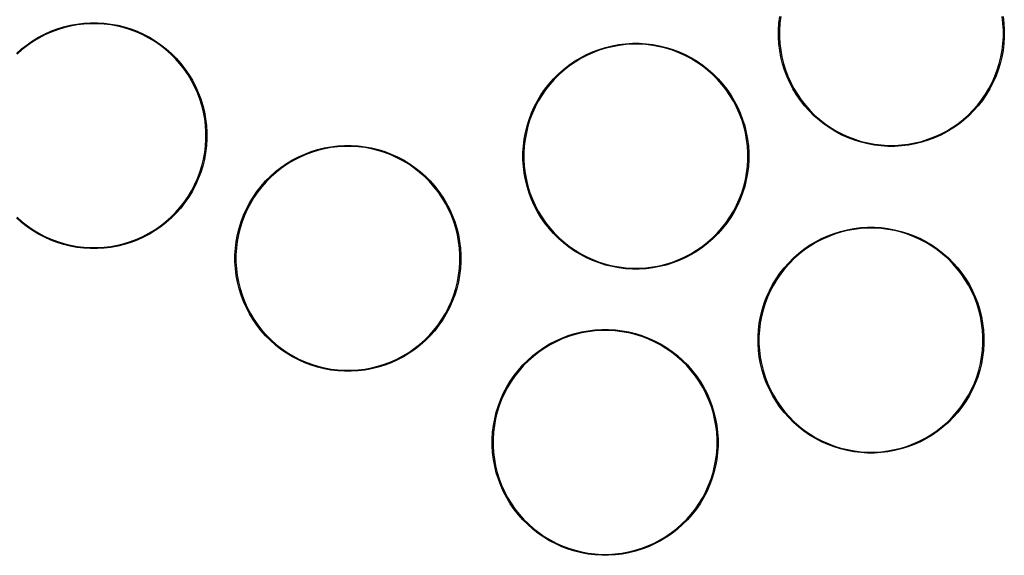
# Model space of a CAD drawing. Extents: x 50 to 347, y -240 to -30.
# Tile 4 of 7: x 151 to 247, y -133 to -81. Entities that reach past the tile are written whole.
import ezdxf

# ---------------------------------------------------------------- set-up
doc = ezdxf.new("R2010")
doc.units = 0
doc.layers.add('BLACK', color=7, linetype='CONTINUOUS')

msp = doc.modelspace()

# ---------------------------------------------------------------- linework, layer by layer
at = {"layer": 'BLACK', "linetype": 'CONTINUOUS'}
for p, q in [((224.914809, -80.999453), (224.995266, -80.336833)), ((225.089186, -80.351128), (225.009421, -81.008051)), ((246.829511, -81.008051), (246.749746, -80.351128)), ((246.843666, -80.336833), (246.924123, -80.999453)), ((153.082133, -82.064542), (153.690814, -81.790597)), ((153.690814, -81.790597), (154.314925, -81.553903)), ((154.345915, -81.643708), (153.72717, -81.878368)), ((154.314925, -81.553903), (154.952189, -81.355324)), ((154.9777, -81.446836), (154.345915, -81.643708)), ((154.952189, -81.355324), (155.60028, -81.195584)), ((155.620219, -81.28847), (154.9777, -81.446836)), ((155.60028, -81.195584), (156.256833, -81.075266)), ((156.271128, -81.169186), (155.620219, -81.28847)), ((156.256833, -81.075266), (156.919453, -80.994809)), ((156.928051, -81.089421), (156.271128, -81.169186)), ((156.919453, -80.994809), (157.585723, -80.954507)), ((157.588592, -81.049466), (156.928051, -81.089421)), ((157.585723, -80.954507), (158.253209, -80.954507)), ((158.25034, -81.049466), (157.588592, -81.049466)), ((158.910881, -81.089421), (158.25034, -81.049466)), ((158.253209, -80.954507), (158.919479, -80.994809)), ((159.567804, -81.169186), (158.910881, -81.089421)), ((158.919479, -80.994809), (159.582099, -81.075266)), ((160.218713, -81.28847), (159.567804, -81.169186)), ((159.582099, -81.075266), (160.238652, -81.195584)), ((160.861232, -81.446836), (160.218713, -81.28847)), ((160.238652, -81.195584), (160.886743, -81.355324)), ((161.493017, -81.643708), (160.861232, -81.446836)), ((160.886743, -81.355324), (161.524007, -81.553903)), ((162.111762, -81.878368), (161.493017, -81.643708)), ((161.524007, -81.553903), (162.148118, -81.790597)), ((162.148118, -81.790597), (162.756799, -82.064542)), ((224.874507, -81.665723), (224.914809, -80.999453)), ((224.874507, -81.668592), (224.874507, -81.665723)), ((224.874507, -82.333209), (224.874507, -81.668592)), ((225.009421, -81.008051), (224.969466, -81.668592)), ((224.969466, -81.668592), (224.969466, -82.33034)), ((246.869466, -81.668592), (246.829511, -81.008051)), ((246.869466, -82.33034), (246.869466, -81.668592)), ((246.924123, -80.999453), (246.964425, -81.665723)), ((246.964425, -81.665723), (246.964425, -82.333209)), ((151.370549, -83.099231), (151.91988, -82.720055)), ((151.971461, -82.799835), (151.426853, -83.17575)), ((151.91988, -82.720055), (152.491103, -82.374739)), ((152.537773, -82.457487), (151.971461, -82.799835)), ((152.491103, -82.374739), (153.082133, -82.064542)), ((153.123722, -82.149958), (152.537773, -82.457487)), ((153.72717, -81.878368), (153.123722, -82.149958)), ((162.71521, -82.149958), (162.111762, -81.878368)), ((163.301159, -82.457487), (162.71521, -82.149958)), ((162.756799, -82.064542), (163.347829, -82.374739)), ((163.867471, -82.799835), (163.301159, -82.457487)), ((163.347829, -82.374739), (163.919052, -82.720055)), ((164.412079, -83.17575), (163.867471, -82.799835)), ((163.919052, -82.720055), (164.468383, -83.099231)), ((224.914809, -82.999479), (224.874507, -82.333209)), ((224.969466, -82.33034), (225.009421, -82.990881)), ((246.829511, -82.990881), (246.869466, -82.33034)), ((246.964425, -82.333209), (246.924123, -82.999479)), ((150.345493, -83.953508), (150.845114, -83.510883)), ((150.905936, -83.583863), (150.41061, -84.022683)), ((150.845114, -83.510883), (151.370549, -83.099231)), ((151.426853, -83.17575), (150.905936, -83.583863)), ((164.932996, -83.583863), (164.412079, -83.17575)), ((164.468383, -83.099231), (164.993818, -83.510883)), ((165.428322, -84.022683), (164.932996, -83.583863)), ((164.993818, -83.510883), (165.493439, -83.953508)), ((206.695814, -83.795597), (207.319925, -83.558903)), ((207.350915, -83.648708), (206.73217, -83.883368)), ((207.319925, -83.558903), (207.957189, -83.360324)), ((207.9827, -83.451836), (207.350915, -83.648708)), ((207.957189, -83.360324), (208.60528, -83.200584)), ((208.625219, -83.29347), (207.9827, -83.451836)), ((208.60528, -83.200584), (209.261833, -83.080266)), ((209.276128, -83.174186), (208.625219, -83.29347)), ((209.261833, -83.080266), (209.924453, -82.999809)), ((209.933051, -83.094421), (209.276128, -83.174186)), ((209.924453, -82.999809), (210.590723, -82.959507)), ((210.593592, -83.054466), (209.933051, -83.094421)), ((210.590723, -82.959507), (211.258209, -82.959507)), ((211.25534, -83.054466), (210.593592, -83.054466)), ((211.915881, -83.094421), (211.25534, -83.054466)), ((211.258209, -82.959507), (211.924479, -82.999809)), ((212.572804, -83.174186), (211.915881, -83.094421)), ((211.924479, -82.999809), (212.587099, -83.080266)), ((213.223713, -83.29347), (212.572804, -83.174186)), ((212.587099, -83.080266), (213.243652, -83.200584)), ((213.866232, -83.451836), (213.223713, -83.29347)), ((213.243652, -83.200584), (213.891743, -83.360324)), ((214.498017, -83.648708), (213.866232, -83.451836)), ((213.891743, -83.360324), (214.529007, -83.558903)), ((215.116762, -83.883368), (214.498017, -83.648708)), ((214.529007, -83.558903), (215.153118, -83.795597)), ((224.995266, -83.662099), (224.914809, -82.999479)), ((225.115584, -84.318652), (224.995266, -83.662099)), ((225.009421, -82.990881), (225.089186, -83.647804)), ((225.089186, -83.647804), (225.20847, -84.298713)), ((246.630462, -84.298713), (246.749746, -83.647804)), ((246.843666, -83.662099), (246.723348, -84.318652)), ((246.749746, -83.647804), (246.829511, -82.990881)), ((246.924123, -82.999479), (246.843666, -83.662099)), ((165.896249, -84.49061), (165.428322, -84.022683)), ((165.493439, -83.953508), (165.965424, -84.425493)), ((166.335069, -84.985936), (165.896249, -84.49061)), ((165.965424, -84.425493), (166.408049, -84.925114)), ((204.375549, -85.104231), (204.92488, -84.725055)), ((204.92488, -84.725055), (205.496103, -84.379739)), ((205.542773, -84.462487), (204.976461, -84.804835)), ((205.496103, -84.379739), (206.087133, -84.069542)), ((206.128722, -84.154958), (205.542773, -84.462487)), ((206.087133, -84.069542), (206.695814, -83.795597)), ((206.73217, -83.883368), (206.128722, -84.154958)), ((215.72021, -84.154958), (215.116762, -83.883368)), ((215.153118, -83.795597), (215.761799, -84.069542)), ((216.306159, -84.462487), (215.72021, -84.154958)), ((215.761799, -84.069542), (216.352829, -84.379739)), ((216.872471, -84.804835), (216.306159, -84.462487)), ((216.352829, -84.379739), (216.924052, -84.725055)), ((216.924052, -84.725055), (217.473383, -85.104231)), ((225.275324, -84.966743), (225.115584, -84.318652)), ((225.20847, -84.298713), (225.366836, -84.941232)), ((246.472096, -84.941232), (246.630462, -84.298713)), ((246.723348, -84.318652), (246.563608, -84.966743)), ((166.743182, -85.506853), (166.335069, -84.985936)), ((166.408049, -84.925114), (166.819701, -85.450549)), ((167.119097, -86.051461), (166.743182, -85.506853)), ((166.819701, -85.450549), (167.198877, -85.99988)), ((203.350493, -85.958508), (203.850114, -85.515883)), ((203.910936, -85.588863), (203.41561, -86.027683)), ((203.850114, -85.515883), (204.375549, -85.104231)), ((204.431853, -85.18075), (203.910936, -85.588863)), ((204.976461, -84.804835), (204.431853, -85.18075)), ((217.417079, -85.18075), (216.872471, -84.804835)), ((217.937996, -85.588863), (217.417079, -85.18075)), ((217.473383, -85.104231), (217.998818, -85.515883)), ((218.433322, -86.027683), (217.937996, -85.588863)), ((217.998818, -85.515883), (218.498439, -85.958508)), ((225.473903, -85.604007), (225.275324, -84.966743)), ((225.366836, -84.941232), (225.563708, -85.573017)), ((225.710597, -86.228118), (225.473903, -85.604007)), ((225.563708, -85.573017), (225.798368, -86.191762)), ((246.040564, -86.191762), (246.275224, -85.573017)), ((246.365029, -85.604007), (246.128335, -86.228118)), ((246.275224, -85.573017), (246.472096, -84.941232)), ((246.563608, -84.966743), (246.365029, -85.604007)), ((167.461445, -86.617773), (167.119097, -86.051461)), ((167.198877, -85.99988), (167.544193, -86.571103)), ((167.768974, -87.203722), (167.461445, -86.617773)), ((167.544193, -86.571103), (167.85439, -87.162133)), ((202.435883, -86.930114), (202.878508, -86.430493)), ((202.947683, -86.49561), (202.508863, -86.990936)), ((202.878508, -86.430493), (203.350493, -85.958508)), ((203.41561, -86.027683), (202.947683, -86.49561)), ((218.901249, -86.49561), (218.433322, -86.027683)), ((218.498439, -85.958508), (218.970424, -86.430493)), ((219.340069, -86.990936), (218.901249, -86.49561)), ((218.970424, -86.430493), (219.413049, -86.930114)), ((225.984542, -86.836799), (225.710597, -86.228118)), ((225.798368, -86.191762), (226.069958, -86.79521)), ((245.768974, -86.79521), (246.040564, -86.191762)), ((246.128335, -86.228118), (245.85439, -86.836799)), ((168.040564, -87.80717), (167.768974, -87.203722)), ((167.85439, -87.162133), (168.128335, -87.770814)), ((201.645055, -88.00488), (202.024231, -87.455549)), ((202.10075, -87.511853), (201.724835, -88.056461)), ((202.024231, -87.455549), (202.435883, -86.930114)), ((202.508863, -86.990936), (202.10075, -87.511853)), ((219.748182, -87.511853), (219.340069, -86.990936)), ((219.413049, -86.930114), (219.824701, -87.455549)), ((220.124097, -88.056461), (219.748182, -87.511853)), ((219.824701, -87.455549), (220.203877, -88.00488)), ((226.294739, -87.427829), (225.984542, -86.836799)), ((226.069958, -86.79521), (226.377487, -87.381159)), ((226.640055, -87.999052), (226.294739, -87.427829)), ((226.377487, -87.381159), (226.719835, -87.947471)), ((245.119097, -87.947471), (245.461445, -87.381159)), ((245.544193, -87.427829), (245.198877, -87.999052)), ((245.461445, -87.381159), (245.768974, -86.79521)), ((245.85439, -86.836799), (245.544193, -87.427829)), ((168.275224, -88.425915), (168.040564, -87.80717)), ((168.128335, -87.770814), (168.365029, -88.394925)), ((168.472096, -89.0577), (168.275224, -88.425915)), ((168.365029, -88.394925), (168.563608, -89.032189)), ((200.989542, -89.167133), (201.299739, -88.576103)), ((201.299739, -88.576103), (201.645055, -88.00488)), ((201.724835, -88.056461), (201.382487, -88.622773)), ((220.466445, -88.622773), (220.124097, -88.056461)), ((220.203877, -88.00488), (220.549193, -88.576103)), ((220.549193, -88.576103), (220.85939, -89.167133)), ((227.019231, -88.548383), (226.640055, -87.999052)), ((226.719835, -87.947471), (227.09575, -88.492079)), ((227.430883, -89.073818), (227.019231, -88.548383)), ((227.09575, -88.492079), (227.503863, -89.012996)), ((244.335069, -89.012996), (244.743182, -88.492079)), ((244.819701, -88.548383), (244.408049, -89.073818)), ((244.743182, -88.492079), (245.119097, -87.947471)), ((245.198877, -87.999052), (244.819701, -88.548383)), ((168.630462, -89.700219), (168.472096, -89.0577)), ((168.563608, -89.032189), (168.723348, -89.68028)), ((200.715597, -89.775814), (200.989542, -89.167133)), ((201.074958, -89.208722), (200.803368, -89.81217)), ((201.382487, -88.622773), (201.074958, -89.208722)), ((220.773974, -89.208722), (220.466445, -88.622773)), ((221.045564, -89.81217), (220.773974, -89.208722)), ((220.85939, -89.167133), (221.133335, -89.775814)), ((227.873508, -89.573439), (227.430883, -89.073818)), ((227.503863, -89.012996), (227.942683, -89.508322)), ((227.942683, -89.508322), (228.41061, -89.976249)), ((243.428322, -89.976249), (243.896249, -89.508322)), ((243.896249, -89.508322), (244.335069, -89.012996)), ((244.408049, -89.073818), (243.965424, -89.573439)), ((168.749746, -90.351128), (168.630462, -89.700219)), ((168.723348, -89.68028), (168.843666, -90.336833)), ((168.829511, -91.008051), (168.749746, -90.351128)), ((168.843666, -90.336833), (168.924123, -90.999453)), ((200.280324, -91.037189), (200.478903, -90.399925)), ((200.568708, -90.430915), (200.371836, -91.0627)), ((200.478903, -90.399925), (200.715597, -89.775814)), ((200.803368, -89.81217), (200.568708, -90.430915)), ((221.280224, -90.430915), (221.045564, -89.81217)), ((221.133335, -89.775814), (221.370029, -90.399925)), ((221.477096, -91.0627), (221.280224, -90.430915)), ((221.370029, -90.399925), (221.568608, -91.037189)), ((228.345493, -90.045424), (227.873508, -89.573439)), ((228.845114, -90.488049), (228.345493, -90.045424)), ((228.41061, -89.976249), (228.905936, -90.415069)), ((229.370549, -90.899701), (228.845114, -90.488049)), ((228.905936, -90.415069), (229.426853, -90.823182)), ((242.412079, -90.823182), (242.932996, -90.415069)), ((242.993818, -90.488049), (242.468383, -90.899701)), ((242.932996, -90.415069), (243.428322, -89.976249)), ((243.493439, -90.045424), (242.993818, -90.488049)), ((243.965424, -89.573439), (243.493439, -90.045424)), ((168.869466, -91.668592), (168.829511, -91.008051)), ((168.924123, -90.999453), (168.964425, -91.665723)), ((200.120584, -91.68528), (200.280324, -91.037189)), ((200.371836, -91.0627), (200.21347, -91.705219)), ((221.635462, -91.705219), (221.477096, -91.0627)), ((221.568608, -91.037189), (221.728348, -91.68528)), ((229.91988, -91.278877), (229.370549, -90.899701)), ((229.426853, -90.823182), (229.971461, -91.199097)), ((230.491103, -91.624193), (229.91988, -91.278877)), ((229.971461, -91.199097), (230.537773, -91.541445)), ((241.301159, -91.541445), (241.867471, -91.199097)), ((241.919052, -91.278877), (241.347829, -91.624193)), ((241.867471, -91.199097), (242.412079, -90.823182)), ((242.468383, -90.899701), (241.919052, -91.278877)), ((168.829511, -92.990881), (168.869466, -92.33034)), ((168.869466, -92.33034), (168.869466, -91.668592)), ((168.964425, -92.333209), (168.924123, -92.999479)), ((168.964425, -91.665723), (168.964425, -92.333209)), ((199.919809, -93.004453), (200.000266, -92.341833)), ((200.000266, -92.341833), (200.120584, -91.68528)), ((200.094186, -92.356128), (200.014421, -93.013051)), ((200.21347, -91.705219), (200.094186, -92.356128)), ((221.754746, -92.356128), (221.635462, -91.705219)), ((221.728348, -91.68528), (221.848666, -92.341833)), ((221.834511, -93.013051), (221.754746, -92.356128)), ((221.848666, -92.341833), (221.929123, -93.004453)), ((231.082133, -91.93439), (230.491103, -91.624193)), ((230.537773, -91.541445), (231.123722, -91.848974)), ((231.690814, -92.208335), (231.082133, -91.93439)), ((231.123722, -91.848974), (231.72717, -92.120564)), ((232.314925, -92.445029), (231.690814, -92.208335)), ((231.72717, -92.120564), (232.345915, -92.355224)), ((232.952189, -92.643608), (232.314925, -92.445029)), ((232.345915, -92.355224), (232.9777, -92.552096)), ((238.861232, -92.552096), (239.493017, -92.355224)), ((239.524007, -92.445029), (238.886743, -92.643608)), ((239.493017, -92.355224), (240.111762, -92.120564)), ((240.148118, -92.208335), (239.524007, -92.445029)), ((240.111762, -92.120564), (240.71521, -91.848974)), ((240.756799, -91.93439), (240.148118, -92.208335)), ((240.71521, -91.848974), (241.301159, -91.541445)), ((241.347829, -91.624193), (240.756799, -91.93439)), ((168.749746, -93.647804), (168.829511, -92.990881)), ((168.924123, -92.999479), (168.843666, -93.662099)), ((179.154925, -93.553903), (179.792189, -93.355324)), ((179.792189, -93.355324), (180.44028, -93.195584)), ((180.460219, -93.28847), (179.8177, -93.446836)), ((180.44028, -93.195584), (181.096833, -93.075266)), ((181.111128, -93.169186), (180.460219, -93.28847)), ((181.096833, -93.075266), (181.759453, -92.994809)), ((181.768051, -93.089421), (181.111128, -93.169186)), ((181.759453, -92.994809), (182.425723, -92.954507)), ((182.428592, -93.049466), (181.768051, -93.089421)), ((182.425723, -92.954507), (183.093209, -92.954507)), ((183.09034, -93.049466), (182.428592, -93.049466)), ((183.750881, -93.089421), (183.09034, -93.049466)), ((183.093209, -92.954507), (183.759479, -92.994809)), ((184.407804, -93.169186), (183.750881, -93.089421)), ((183.759479, -92.994809), (184.422099, -93.075266)), ((185.058713, -93.28847), (184.407804, -93.169186)), ((184.422099, -93.075266), (185.078652, -93.195584)), ((185.701232, -93.446836), (185.058713, -93.28847)), ((185.078652, -93.195584), (185.726743, -93.355324)), ((185.726743, -93.355324), (186.364007, -93.553903)), ((199.879507, -93.670723), (199.919809, -93.004453)), ((200.014421, -93.013051), (199.974466, -93.673592)), ((221.874466, -93.673592), (221.834511, -93.013051)), ((221.929123, -93.004453), (221.969425, -93.670723)), ((233.60028, -92.803348), (232.952189, -92.643608)), ((232.9777, -92.552096), (233.620219, -92.710462)), ((234.256833, -92.923666), (233.60028, -92.803348)), ((233.620219, -92.710462), (234.271128, -92.829746)), ((234.919453, -93.004123), (234.256833, -92.923666)), ((234.271128, -92.829746), (234.928051, -92.909511)), ((235.585723, -93.044425), (234.919453, -93.004123)), ((234.928051, -92.909511), (235.588592, -92.949466)), ((236.253209, -93.044425), (235.585723, -93.044425)), ((235.588592, -92.949466), (236.25034, -92.949466)), ((236.25034, -92.949466), (236.910881, -92.909511)), ((236.919479, -93.004123), (236.253209, -93.044425)), ((236.910881, -92.909511), (237.567804, -92.829746)), ((237.582099, -92.923666), (236.919479, -93.004123)), ((237.567804, -92.829746), (238.218713, -92.710462)), ((238.238652, -92.803348), (237.582099, -92.923666)), ((238.218713, -92.710462), (238.861232, -92.552096)), ((238.886743, -92.643608), (238.238652, -92.803348)), ((168.472096, -94.941232), (168.630462, -94.298713)), ((168.723348, -94.318652), (168.563608, -94.966743)), ((168.630462, -94.298713), (168.749746, -93.647804)), ((168.843666, -93.662099), (168.723348, -94.318652)), ((176.75988, -94.720055), (177.331103, -94.374739)), ((177.331103, -94.374739), (177.922133, -94.064542)), ((177.963722, -94.149958), (177.377773, -94.457487)), ((177.922133, -94.064542), (178.530814, -93.790597)), ((178.56717, -93.878368), (177.963722, -94.149958)), ((178.530814, -93.790597), (179.154925, -93.553903)), ((179.185915, -93.643708), (178.56717, -93.878368)), ((179.8177, -93.446836), (179.185915, -93.643708)), ((186.333017, -93.643708), (185.701232, -93.446836)), ((186.951762, -93.878368), (186.333017, -93.643708)), ((186.364007, -93.553903), (186.988118, -93.790597)), ((187.55521, -94.149958), (186.951762, -93.878368)), ((186.988118, -93.790597), (187.596799, -94.064542)), ((188.141159, -94.457487), (187.55521, -94.149958)), ((187.596799, -94.064542), (188.187829, -94.374739)), ((188.187829, -94.374739), (188.759052, -94.720055)), ((199.879507, -93.673592), (199.879507, -93.670723)), ((199.879507, -94.338209), (199.879507, -93.673592)), ((199.919809, -95.004479), (199.879507, -94.338209)), ((199.974466, -93.673592), (199.974466, -94.33534)), ((199.974466, -94.33534), (200.014421, -94.995881)), ((221.834511, -94.995881), (221.874466, -94.33534)), ((221.874466, -94.33534), (221.874466, -93.673592)), ((221.969425, -94.338209), (221.929123, -95.004479)), ((221.969425, -93.670723), (221.969425, -94.338209)), ((168.275224, -95.573017), (168.472096, -94.941232)), ((168.563608, -94.966743), (168.365029, -95.604007)), ((175.685114, -95.510883), (176.210549, -95.099231)), ((176.266853, -95.17575), (175.745936, -95.583863)), ((176.210549, -95.099231), (176.75988, -94.720055)), ((176.811461, -94.799835), (176.266853, -95.17575)), ((177.377773, -94.457487), (176.811461, -94.799835)), ((188.707471, -94.799835), (188.141159, -94.457487)), ((189.252079, -95.17575), (188.707471, -94.799835)), ((188.759052, -94.720055), (189.308383, -95.099231)), ((189.772996, -95.583863), (189.252079, -95.17575)), ((189.308383, -95.099231), (189.833818, -95.510883)), ((200.000266, -95.667099), (199.919809, -95.004479)), ((200.014421, -94.995881), (200.094186, -95.652804)), ((221.754746, -95.652804), (221.834511, -94.995881)), ((221.929123, -95.004479), (221.848666, -95.667099)), ((167.768974, -96.79521), (168.040564, -96.191762)), ((168.128335, -96.228118), (167.85439, -96.836799)), ((168.040564, -96.191762), (168.275224, -95.573017)), ((168.365029, -95.604007), (168.128335, -96.228118)), ((174.713508, -96.425493), (175.185493, -95.953508)), ((175.25061, -96.022683), (174.782683, -96.49061)), ((175.185493, -95.953508), (175.685114, -95.510883)), ((175.745936, -95.583863), (175.25061, -96.022683)), ((190.268322, -96.022683), (189.772996, -95.583863)), ((189.833818, -95.510883), (190.333439, -95.953508)), ((190.736249, -96.49061), (190.268322, -96.022683)), ((190.333439, -95.953508), (190.805424, -96.425493)), ((200.120584, -96.323652), (200.000266, -95.667099)), ((200.094186, -95.652804), (200.21347, -96.303713)), ((200.21347, -96.303713), (200.371836, -96.946232)), ((221.477096, -96.946232), (221.635462, -96.303713)), ((221.635462, -96.303713), (221.754746, -95.652804)), ((221.848666, -95.667099), (221.728348, -96.323652)), ((167.461445, -97.381159), (167.768974, -96.79521)), ((167.85439, -96.836799), (167.544193, -97.427829)), ((173.859231, -97.450549), (174.270883, -96.925114)), ((174.343863, -96.985936), (173.93575, -97.506853)), ((174.270883, -96.925114), (174.713508, -96.425493)), ((174.782683, -96.49061), (174.343863, -96.985936)), ((191.175069, -96.985936), (190.736249, -96.49061)), ((190.805424, -96.425493), (191.248049, -96.925114)), ((191.583182, -97.506853), (191.175069, -96.985936)), ((191.248049, -96.925114), (191.659701, -97.450549)), ((200.280324, -96.971743), (200.120584, -96.323652)), ((200.478903, -97.609007), (200.280324, -96.971743)), ((200.371836, -96.946232), (200.568708, -97.578017)), ((221.280224, -97.578017), (221.477096, -96.946232)), ((221.568608, -96.971743), (221.370029, -97.609007)), ((221.728348, -96.323652), (221.568608, -96.971743)), ((166.743182, -98.492079), (167.119097, -97.947471)), ((167.198877, -97.999052), (166.819701, -98.548383)), ((167.119097, -97.947471), (167.461445, -97.381159)), ((167.544193, -97.427829), (167.198877, -97.999052)), ((173.134739, -98.571103), (173.480055, -97.99988)), ((173.559835, -98.051461), (173.217487, -98.617773)), ((173.480055, -97.99988), (173.859231, -97.450549)), ((173.93575, -97.506853), (173.559835, -98.051461)), ((191.959097, -98.051461), (191.583182, -97.506853)), ((191.659701, -97.450549), (192.038877, -97.99988)), ((192.301445, -98.617773), (191.959097, -98.051461)), ((192.038877, -97.99988), (192.384193, -98.571103)), ((200.715597, -98.233118), (200.478903, -97.609007)), ((200.568708, -97.578017), (200.803368, -98.196762)), ((200.989542, -98.841799), (200.715597, -98.233118)), ((200.803368, -98.196762), (201.074958, -98.80021)), ((220.773974, -98.80021), (221.045564, -98.196762)), ((221.133335, -98.233118), (220.85939, -98.841799)), ((221.045564, -98.196762), (221.280224, -97.578017)), ((221.370029, -97.609007), (221.133335, -98.233118)), ((165.896249, -99.508322), (166.335069, -99.012996)), ((166.408049, -99.073818), (165.965424, -99.573439)), ((166.335069, -99.012996), (166.743182, -98.492079)), ((166.819701, -98.548383), (166.408049, -99.073818)), ((172.550597, -99.770814), (172.824542, -99.162133)), ((172.824542, -99.162133), (173.134739, -98.571103)), ((173.217487, -98.617773), (172.909958, -99.203722)), ((192.608974, -99.203722), (192.301445, -98.617773)), ((192.384193, -98.571103), (192.69439, -99.162133)), ((192.69439, -99.162133), (192.968335, -99.770814)), ((201.299739, -99.432829), (200.989542, -98.841799)), ((201.074958, -98.80021), (201.382487, -99.386159)), ((220.466445, -99.386159), (220.773974, -98.80021)), ((220.85939, -98.841799), (220.549193, -99.432829)), ((150.845114, -100.488049), (150.345493, -100.045424)), ((150.41061, -99.976249), (150.905936, -100.415069)), ((164.932996, -100.415069), (165.428322, -99.976249)), ((165.493439, -100.045424), (164.993818, -100.488049)), ((165.428322, -99.976249), (165.896249, -99.508322)), ((165.965424, -99.573439), (165.493439, -100.045424)), ((172.313903, -100.394925), (172.550597, -99.770814)), ((172.638368, -99.80717), (172.403708, -100.425915)), ((172.909958, -99.203722), (172.638368, -99.80717)), ((192.880564, -99.80717), (192.608974, -99.203722)), ((193.115224, -100.425915), (192.880564, -99.80717)), ((192.968335, -99.770814), (193.205029, -100.394925)), ((201.645055, -100.004052), (201.299739, -99.432829)), ((201.382487, -99.386159), (201.724835, -99.952471)), ((202.024231, -100.553383), (201.645055, -100.004052)), ((201.724835, -99.952471), (202.10075, -100.497079)), ((219.748182, -100.497079), (220.124097, -99.952471)), ((220.203877, -100.004052), (219.824701, -100.553383)), ((220.124097, -99.952471), (220.466445, -99.386159)), ((220.549193, -99.432829), (220.203877, -100.004052)), ((151.370549, -100.899701), (150.845114, -100.488049)), ((150.905936, -100.415069), (151.426853, -100.823182)), ((151.91988, -101.278877), (151.370549, -100.899701)), ((151.426853, -100.823182), (151.971461, -101.199097)), ((163.867471, -101.199097), (164.412079, -100.823182)), ((164.468383, -100.899701), (163.919052, -101.278877)), ((164.412079, -100.823182), (164.932996, -100.415069)), ((164.993818, -100.488049), (164.468383, -100.899701)), ((171.955584, -101.68028), (172.115324, -101.032189)), ((172.206836, -101.0577), (172.04847, -101.700219)), ((172.115324, -101.032189), (172.313903, -100.394925)), ((172.403708, -100.425915), (172.206836, -101.0577)), ((193.312096, -101.0577), (193.115224, -100.425915)), ((193.205029, -100.394925), (193.403608, -101.032189)), ((193.470462, -101.700219), (193.312096, -101.0577)), ((193.403608, -101.032189), (193.563348, -101.68028)), ((202.435883, -101.078818), (202.024231, -100.553383)), ((202.10075, -100.497079), (202.508863, -101.017996)), ((202.878508, -101.578439), (202.435883, -101.078818)), ((202.508863, -101.017996), (202.947683, -101.513322)), ((218.901249, -101.513322), (219.340069, -101.017996)), ((219.413049, -101.078818), (218.970424, -101.578439)), ((219.340069, -101.017996), (219.748182, -100.497079)), ((219.824701, -100.553383), (219.413049, -101.078818)), ((231.60028, -101.195584), (232.256833, -101.075266)), ((232.256833, -101.075266), (232.919453, -100.994809)), ((232.928051, -101.089421), (232.271128, -101.169186)), ((232.919453, -100.994809), (233.585723, -100.954507)), ((233.588592, -101.049466), (232.928051, -101.089421)), ((233.585723, -100.954507), (234.253209, -100.954507)), ((234.25034, -101.049466), (233.588592, -101.049466)), ((234.910881, -101.089421), (234.25034, -101.049466)), ((234.253209, -100.954507), (234.919479, -100.994809)), ((235.567804, -101.169186), (234.910881, -101.089421)), ((234.919479, -100.994809), (235.582099, -101.075266)), ((235.582099, -101.075266), (236.238652, -101.195584)), ((152.491103, -101.624193), (151.91988, -101.278877)), ((151.971461, -101.199097), (152.537773, -101.541445)), ((153.082133, -101.93439), (152.491103, -101.624193)), ((152.537773, -101.541445), (153.123722, -101.848974)), ((153.690814, -102.208335), (153.082133, -101.93439)), ((153.123722, -101.848974), (153.72717, -102.120564)), ((162.111762, -102.120564), (162.71521, -101.848974)), ((162.756799, -101.93439), (162.148118, -102.208335)), ((162.71521, -101.848974), (163.301159, -101.541445)), ((163.347829, -101.624193), (162.756799, -101.93439)), ((163.301159, -101.541445), (163.867471, -101.199097)), ((163.919052, -101.278877), (163.347829, -101.624193)), ((171.835266, -102.336833), (171.955584, -101.68028)), ((172.04847, -101.700219), (171.929186, -102.351128)), ((193.589746, -102.351128), (193.470462, -101.700219)), ((193.563348, -101.68028), (193.683666, -102.336833)), ((203.350493, -102.050424), (202.878508, -101.578439)), ((202.947683, -101.513322), (203.41561, -101.981249)), ((203.850114, -102.493049), (203.350493, -102.050424)), ((203.41561, -101.981249), (203.910936, -102.420069)), ((217.937996, -102.420069), (218.433322, -101.981249)), ((218.498439, -102.050424), (217.998818, -102.493049)), ((218.433322, -101.981249), (218.901249, -101.513322)), ((218.970424, -101.578439), (218.498439, -102.050424)), ((228.491103, -102.374739), (229.082133, -102.064542)), ((229.082133, -102.064542), (229.690814, -101.790597)), ((229.72717, -101.878368), (229.123722, -102.149958)), ((229.690814, -101.790597), (230.314925, -101.553903)), ((230.345915, -101.643708), (229.72717, -101.878368)), ((230.314925, -101.553903), (230.952189, -101.355324)), ((230.9777, -101.446836), (230.345915, -101.643708)), ((230.952189, -101.355324), (231.60028, -101.195584)), ((231.620219, -101.28847), (230.9777, -101.446836)), ((232.271128, -101.169186), (231.620219, -101.28847)), ((236.218713, -101.28847), (235.567804, -101.169186)), ((236.861232, -101.446836), (236.218713, -101.28847)), ((236.238652, -101.195584), (236.886743, -101.355324)), ((237.493017, -101.643708), (236.861232, -101.446836)), ((236.886743, -101.355324), (237.524007, -101.553903)), ((238.111762, -101.878368), (237.493017, -101.643708)), ((237.524007, -101.553903), (238.148118, -101.790597)), ((238.71521, -102.149958), (238.111762, -101.878368)), ((238.148118, -101.790597), (238.756799, -102.064542)), ((238.756799, -102.064542), (239.347829, -102.374739)), ((154.314925, -102.445029), (153.690814, -102.208335)), ((153.72717, -102.120564), (154.345915, -102.355224)), ((154.952189, -102.643608), (154.314925, -102.445029)), ((154.345915, -102.355224), (154.9777, -102.552096)), ((155.60028, -102.803348), (154.952189, -102.643608)), ((154.9777, -102.552096), (155.620219, -102.710462)), ((156.256833, -102.923666), (155.60028, -102.803348)), ((155.620219, -102.710462), (156.271128, -102.829746)), ((156.919453, -103.004123), (156.256833, -102.923666)), ((156.271128, -102.829746), (156.928051, -102.909511)), ((157.585723, -103.044425), (156.919453, -103.004123)), ((156.928051, -102.909511), (157.588592, -102.949466)), ((158.253209, -103.044425), (157.585723, -103.044425)), ((157.588592, -102.949466), (158.25034, -102.949466)), ((158.25034, -102.949466), (158.910881, -102.909511)), ((158.919479, -103.004123), (158.253209, -103.044425)), ((158.910881, -102.909511), (159.567804, -102.829746)), ((159.582099, -102.923666), (158.919479, -103.004123)), ((159.567804, -102.829746), (160.218713, -102.710462)), ((160.238652, -102.803348), (159.582099, -102.923666)), ((160.218713, -102.710462), (160.861232, -102.552096)), ((160.886743, -102.643608), (160.238652, -102.803348)), ((160.861232, -102.552096), (161.493017, -102.355224)), ((161.524007, -102.445029), (160.886743, -102.643608)), ((161.493017, -102.355224), (162.111762, -102.120564)), ((162.148118, -102.208335), (161.524007, -102.445029)), ((171.714507, -103.665723), (171.754809, -102.999453)), ((171.754809, -102.999453), (171.835266, -102.336833)), ((171.849421, -103.008051), (171.809466, -103.668592)), ((171.929186, -102.351128), (171.849421, -103.008051)), ((193.669511, -103.008051), (193.589746, -102.351128)), ((193.709466, -103.668592), (193.669511, -103.008051)), ((193.683666, -102.336833), (193.764123, -102.999453)), ((193.764123, -102.999453), (193.804425, -103.665723)), ((204.375549, -102.904701), (203.850114, -102.493049)), ((203.910936, -102.420069), (204.431853, -102.828182)), ((204.92488, -103.283877), (204.375549, -102.904701)), ((204.431853, -102.828182), (204.976461, -103.204097)), ((216.872471, -103.204097), (217.417079, -102.828182)), ((217.473383, -102.904701), (216.924052, -103.283877)), ((217.417079, -102.828182), (217.937996, -102.420069)), ((217.998818, -102.493049), (217.473383, -102.904701)), ((227.370549, -103.099231), (227.91988, -102.720055)), ((227.971461, -102.799835), (227.426853, -103.17575)), ((227.91988, -102.720055), (228.491103, -102.374739)), ((228.537773, -102.457487), (227.971461, -102.799835)), ((229.123722, -102.149958), (228.537773, -102.457487)), ((239.301159, -102.457487), (238.71521, -102.149958)), ((239.867471, -102.799835), (239.301159, -102.457487)), ((239.347829, -102.374739), (239.919052, -102.720055)), ((240.412079, -103.17575), (239.867471, -102.799835)), ((239.919052, -102.720055), (240.468383, -103.099231)), ((171.714507, -103.668592), (171.714507, -103.665723)), ((171.714507, -104.333209), (171.714507, -103.668592)), ((171.809466, -103.668592), (171.809466, -104.33034)), ((193.709466, -104.33034), (193.709466, -103.668592)), ((193.804425, -103.665723), (193.804425, -104.333209)), ((205.496103, -103.629193), (204.92488, -103.283877)), ((204.976461, -103.204097), (205.542773, -103.546445)), ((206.087133, -103.93939), (205.496103, -103.629193)), ((205.542773, -103.546445), (206.128722, -103.853974)), ((206.695814, -104.213335), (206.087133, -103.93939)), ((206.128722, -103.853974), (206.73217, -104.125564)), ((215.116762, -104.125564), (215.72021, -103.853974)), ((215.761799, -103.93939), (215.153118, -104.213335)), ((215.72021, -103.853974), (216.306159, -103.546445)), ((216.352829, -103.629193), (215.761799, -103.93939)), ((216.306159, -103.546445), (216.872471, -103.204097)), ((216.924052, -103.283877), (216.352829, -103.629193)), ((225.873508, -104.425493), (226.345493, -103.953508)), ((226.345493, -103.953508), (226.845114, -103.510883)), ((226.905936, -103.583863), (226.41061, -104.022683)), ((226.845114, -103.510883), (227.370549, -103.099231)), ((227.426853, -103.17575), (226.905936, -103.583863)), ((240.932996, -103.583863), (240.412079, -103.17575)), ((240.468383, -103.099231), (240.993818, -103.510883)), ((241.428322, -104.022683), (240.932996, -103.583863)), ((240.993818, -103.510883), (241.493439, -103.953508)), ((241.493439, -103.953508), (241.965424, -104.425493)), ((171.754809, -104.999479), (171.714507, -104.333209)), ((171.809466, -104.33034), (171.849421, -104.990881)), ((193.669511, -104.990881), (193.709466, -104.33034)), ((193.804425, -104.333209), (193.764123, -104.999479)), ((207.319925, -104.450029), (206.695814, -104.213335)), ((206.73217, -104.125564), (207.350915, -104.360224)), ((207.957189, -104.648608), (207.319925, -104.450029)), ((207.350915, -104.360224), (207.9827, -104.557096)), ((208.60528, -104.808348), (207.957189, -104.648608)), ((207.9827, -104.557096), (208.625219, -104.715462)), ((209.261833, -104.928666), (208.60528, -104.808348)), ((208.625219, -104.715462), (209.276128, -104.834746)), ((209.924453, -105.009123), (209.261833, -104.928666)), ((209.276128, -104.834746), (209.933051, -104.914511)), ((209.933051, -104.914511), (210.593592, -104.954466)), ((210.593592, -104.954466), (211.25534, -104.954466)), ((211.25534, -104.954466), (211.915881, -104.914511)), ((211.915881, -104.914511), (212.572804, -104.834746)), ((212.587099, -104.928666), (211.924479, -105.009123)), ((212.572804, -104.834746), (213.223713, -104.715462)), ((213.243652, -104.808348), (212.587099, -104.928666)), ((213.223713, -104.715462), (213.866232, -104.557096)), ((213.891743, -104.648608), (213.243652, -104.808348)), ((213.866232, -104.557096), (214.498017, -104.360224)), ((214.529007, -104.450029), (213.891743, -104.648608)), ((214.498017, -104.360224), (215.116762, -104.125564)), ((215.153118, -104.213335), (214.529007, -104.450029)), ((225.019231, -105.450549), (225.430883, -104.925114)), ((225.430883, -104.925114), (225.873508, -104.425493)), ((225.942683, -104.49061), (225.503863, -104.985936)), ((226.41061, -104.022683), (225.942683, -104.49061)), ((241.896249, -104.49061), (241.428322, -104.022683)), ((242.335069, -104.985936), (241.896249, -104.49061)), ((241.965424, -104.425493), (242.408049, -104.925114)), ((242.408049, -104.925114), (242.819701, -105.450549)), ((171.835266, -105.662099), (171.754809, -104.999479)), ((171.955584, -106.318652), (171.835266, -105.662099)), ((171.849421, -104.990881), (171.929186, -105.647804)), ((171.929186, -105.647804), (172.04847, -106.298713)), ((193.470462, -106.298713), (193.589746, -105.647804)), ((193.683666, -105.662099), (193.563348, -106.318652)), ((193.589746, -105.647804), (193.669511, -104.990881)), ((193.764123, -104.999479), (193.683666, -105.662099)), ((210.590723, -105.049425), (209.924453, -105.009123)), ((211.258209, -105.049425), (210.590723, -105.049425)), ((211.924479, -105.009123), (211.258209, -105.049425)), ((224.640055, -105.99988), (225.019231, -105.450549)), ((225.09575, -105.506853), (224.719835, -106.051461)), ((225.503863, -104.985936), (225.09575, -105.506853)), ((242.743182, -105.506853), (242.335069, -104.985936)), ((243.119097, -106.051461), (242.743182, -105.506853)), ((242.819701, -105.450549), (243.198877, -105.99988)), ((172.115324, -106.966743), (171.955584, -106.318652)), ((172.04847, -106.298713), (172.206836, -106.941232)), ((193.312096, -106.941232), (193.470462, -106.298713)), ((193.563348, -106.318652), (193.403608, -106.966743)), ((223.984542, -107.162133), (224.294739, -106.571103)), ((224.377487, -106.617773), (224.069958, -107.203722)), ((224.294739, -106.571103), (224.640055, -105.99988)), ((224.719835, -106.051461), (224.377487, -106.617773)), ((243.461445, -106.617773), (243.119097, -106.051461)), ((243.198877, -105.99988), (243.544193, -106.571103)), ((243.768974, -107.203722), (243.461445, -106.617773)), ((243.544193, -106.571103), (243.85439, -107.162133)), ((172.313903, -107.604007), (172.115324, -106.966743)), ((172.206836, -106.941232), (172.403708, -107.573017)), ((172.550597, -108.228118), (172.313903, -107.604007)), ((172.403708, -107.573017), (172.638368, -108.191762)), ((192.880564, -108.191762), (193.115224, -107.573017)), ((193.205029, -107.604007), (192.968335, -108.228118)), ((193.115224, -107.573017), (193.312096, -106.941232)), ((193.403608, -106.966743), (193.205029, -107.604007)), ((223.473903, -108.394925), (223.710597, -107.770814)), ((223.798368, -107.80717), (223.563708, -108.425915)), ((223.710597, -107.770814), (223.984542, -107.162133)), ((224.069958, -107.203722), (223.798368, -107.80717)), ((244.040564, -107.80717), (243.768974, -107.203722)), ((243.85439, -107.162133), (244.128335, -107.770814)), ((244.275224, -108.425915), (244.040564, -107.80717)), ((244.128335, -107.770814), (244.365029, -108.394925)), ((172.824542, -108.836799), (172.550597, -108.228118)), ((172.638368, -108.191762), (172.909958, -108.79521)), ((172.909958, -108.79521), (173.217487, -109.381159)), ((192.301445, -109.381159), (192.608974, -108.79521)), ((192.608974, -108.79521), (192.880564, -108.191762)), ((192.968335, -108.228118), (192.69439, -108.836799)), ((223.275324, -109.032189), (223.473903, -108.394925)), ((223.563708, -108.425915), (223.366836, -109.0577)), ((244.472096, -109.0577), (244.275224, -108.425915)), ((244.365029, -108.394925), (244.563608, -109.032189)), ((173.134739, -109.427829), (172.824542, -108.836799)), ((173.480055, -109.999052), (173.134739, -109.427829)), ((173.217487, -109.381159), (173.559835, -109.947471)), ((191.959097, -109.947471), (192.301445, -109.381159)), ((192.384193, -109.427829), (192.038877, -109.999052)), ((192.69439, -108.836799), (192.384193, -109.427829)), ((222.995266, -110.336833), (223.115584, -109.68028)), ((223.20847, -109.700219), (223.089186, -110.351128)), ((223.115584, -109.68028), (223.275324, -109.032189)), ((223.366836, -109.0577), (223.20847, -109.700219)), ((244.630462, -109.700219), (244.472096, -109.0577)), ((244.563608, -109.032189), (244.723348, -109.68028)), ((244.749746, -110.351128), (244.630462, -109.700219)), ((244.723348, -109.68028), (244.843666, -110.336833)), ((173.859231, -110.548383), (173.480055, -109.999052)), ((173.559835, -109.947471), (173.93575, -110.492079)), ((174.270883, -111.073818), (173.859231, -110.548383)), ((173.93575, -110.492079), (174.343863, -111.012996)), ((191.175069, -111.012996), (191.583182, -110.492079)), ((191.659701, -110.548383), (191.248049, -111.073818)), ((191.583182, -110.492079), (191.959097, -109.947471)), ((192.038877, -109.999052), (191.659701, -110.548383)), ((222.914809, -110.999453), (222.995266, -110.336833)), ((223.089186, -110.351128), (223.009421, -111.008051)), ((244.829511, -111.008051), (244.749746, -110.351128)), ((244.843666, -110.336833), (244.924123, -110.999453)), ((174.713508, -111.573439), (174.270883, -111.073818)), ((174.343863, -111.012996), (174.782683, -111.508322)), ((175.185493, -112.045424), (174.713508, -111.573439)), ((174.782683, -111.508322), (175.25061, -111.976249)), ((190.268322, -111.976249), (190.736249, -111.508322)), ((190.805424, -111.573439), (190.333439, -112.045424)), ((190.736249, -111.508322), (191.175069, -111.012996)), ((191.248049, -111.073818), (190.805424, -111.573439)), ((203.690814, -111.790597), (204.314925, -111.553903)), ((204.345915, -111.643708), (203.72717, -111.878368)), ((204.314925, -111.553903), (204.952189, -111.355324)), ((204.9777, -111.446836), (204.345915, -111.643708)), ((204.952189, -111.355324), (205.60028, -111.195584)), ((205.620219, -111.28847), (204.9777, -111.446836)), ((205.60028, -111.195584), (206.256833, -111.075266)), ((206.271128, -111.169186), (205.620219, -111.28847)), ((206.256833, -111.075266), (206.919453, -110.994809)), ((206.928051, -111.089421), (206.271128, -111.169186)), ((206.919453, -110.994809), (207.585723, -110.954507)), ((207.588592, -111.049466), (206.928051, -111.089421)), ((207.585723, -110.954507), (208.253209, -110.954507)), ((208.25034, -111.049466), (207.588592, -111.049466)), ((208.910881, -111.089421), (208.25034, -111.049466)), ((208.253209, -110.954507), (208.919479, -110.994809)), ((209.567804, -111.169186), (208.910881, -111.089421)), ((208.919479, -110.994809), (209.582099, -111.075266)), ((210.218713, -111.28847), (209.567804, -111.169186)), ((209.582099, -111.075266), (210.238652, -111.195584)), ((210.861232, -111.446836), (210.218713, -111.28847)), ((210.238652, -111.195584), (210.886743, -111.355324)), ((211.493017, -111.643708), (210.861232, -111.446836)), ((210.886743, -111.355324), (211.524007, -111.553903)), ((212.111762, -111.878368), (211.493017, -111.643708)), ((211.524007, -111.553903), (212.148118, -111.790597)), ((222.874507, -111.665723), (222.914809, -110.999453)), ((222.874507, -111.668592), (222.874507, -111.665723)), ((222.874507, -112.333209), (222.874507, -111.668592)), ((223.009421, -111.008051), (222.969466, -111.668592)), ((222.969466, -111.668592), (222.969466, -112.33034)), ((244.869466, -111.668592), (244.829511, -111.008051)), ((244.869466, -112.33034), (244.869466, -111.668592)), ((244.924123, -110.999453), (244.964425, -111.665723)), ((244.964425, -111.665723), (244.964425, -112.333209)), ((175.685114, -112.488049), (175.185493, -112.045424)), ((175.25061, -111.976249), (175.745936, -112.415069)), ((176.210549, -112.899701), (175.685114, -112.488049)), ((175.745936, -112.415069), (176.266853, -112.823182)), ((189.252079, -112.823182), (189.772996, -112.415069)), ((189.833818, -112.488049), (189.308383, -112.899701)), ((189.772996, -112.415069), (190.268322, -111.976249)), ((190.333439, -112.045424), (189.833818, -112.488049)), ((201.91988, -112.720055), (202.491103, -112.374739)), ((202.537773, -112.457487), (201.971461, -112.799835)), ((202.491103, -112.374739), (203.082133, -112.064542)), ((203.123722, -112.149958), (202.537773, -112.457487)), ((203.082133, -112.064542), (203.690814, -111.790597)), ((203.72717, -111.878368), (203.123722, -112.149958)), ((212.71521, -112.149958), (212.111762, -111.878368)), ((212.148118, -111.790597), (212.756799, -112.064542)), ((213.301159, -112.457487), (212.71521, -112.149958)), ((212.756799, -112.064542), (213.347829, -112.374739)), ((213.867471, -112.799835), (213.301159, -112.457487)), ((213.347829, -112.374739), (213.919052, -112.720055)), ((222.914809, -112.999479), (222.874507, -112.333209)), ((222.969466, -112.33034), (223.009421, -112.990881)), ((244.829511, -112.990881), (244.869466, -112.33034)), ((244.964425, -112.333209), (244.924123, -112.999479)), ((176.75988, -113.278877), (176.210549, -112.899701)), ((176.266853, -112.823182), (176.811461, -113.199097)), ((177.331103, -113.624193), (176.75988, -113.278877)), ((176.811461, -113.199097), (177.377773, -113.541445)), ((177.922133, -113.93439), (177.331103, -113.624193)), ((177.377773, -113.541445), (177.963722, -113.848974)), ((187.55521, -113.848974), (188.141159, -113.541445)), ((188.187829, -113.624193), (187.596799, -113.93439)), ((188.141159, -113.541445), (188.707471, -113.199097)), ((188.759052, -113.278877), (188.187829, -113.624193)), ((188.707471, -113.199097), (189.252079, -112.823182)), ((189.308383, -112.899701), (188.759052, -113.278877)), ((200.345493, -113.953508), (200.845114, -113.510883)), ((200.905936, -113.583863), (200.41061, -114.022683)), ((200.845114, -113.510883), (201.370549, -113.099231)), ((201.426853, -113.17575), (200.905936, -113.583863)), ((201.370549, -113.099231), (201.91988, -112.720055)), ((201.971461, -112.799835), (201.426853, -113.17575)), ((214.412079, -113.17575), (213.867471, -112.799835)), ((213.919052, -112.720055), (214.468383, -113.099231)), ((214.932996, -113.583863), (214.412079, -113.17575)), ((214.468383, -113.099231), (214.993818, -113.510883)), ((215.428322, -114.022683), (214.932996, -113.583863)), ((214.993818, -113.510883), (215.493439, -113.953508)), ((222.995266, -113.662099), (222.914809, -112.999479)), ((223.009421, -112.990881), (223.089186, -113.647804)), ((244.749746, -113.647804), (244.829511, -112.990881)), ((244.924123, -112.999479), (244.843666, -113.662099)), ((178.530814, -114.208335), (177.922133, -113.93439)), ((177.963722, -113.848974), (178.56717, -114.120564)), ((179.154925, -114.445029), (178.530814, -114.208335)), ((178.56717, -114.120564), (179.185915, -114.355224)), ((179.792189, -114.643608), (179.154925, -114.445029)), ((179.185915, -114.355224), (179.8177, -114.552096)), ((179.8177, -114.552096), (180.460219, -114.710462)), ((185.058713, -114.710462), (185.701232, -114.552096)), ((185.701232, -114.552096), (186.333017, -114.355224)), ((186.364007, -114.445029), (185.726743, -114.643608)), ((186.333017, -114.355224), (186.951762, -114.120564)), ((186.988118, -114.208335), (186.364007, -114.445029)), ((186.951762, -114.120564), (187.55521, -113.848974)), ((187.596799, -113.93439), (186.988118, -114.208335)), ((199.430883, -114.925114), (199.873508, -114.425493)), ((199.942683, -114.49061), (199.503863, -114.985936)), ((199.873508, -114.425493), (200.345493, -113.953508)), ((200.41061, -114.022683), (199.942683, -114.49061)), ((215.896249, -114.49061), (215.428322, -114.022683)), ((215.493439, -113.953508), (215.965424, -114.425493)), ((216.335069, -114.985936), (215.896249, -114.49061)), ((215.965424, -114.425493), (216.408049, -114.925114)), ((223.115584, -114.318652), (222.995266, -113.662099)), ((223.089186, -113.647804), (223.20847, -114.298713)), ((223.275324, -114.966743), (223.115584, -114.318652)), ((223.20847, -114.298713), (223.366836, -114.941232)), ((244.472096, -114.941232), (244.630462, -114.298713)), ((244.723348, -114.318652), (244.563608, -114.966743)), ((244.630462, -114.298713), (244.749746, -113.647804)), ((244.843666, -113.662099), (244.723348, -114.318652)), ((180.44028, -114.803348), (179.792189, -114.643608)), ((181.096833, -114.923666), (180.44028, -114.803348)), ((180.460219, -114.710462), (181.111128, -114.829746)), ((181.759453, -115.004123), (181.096833, -114.923666)), ((181.111128, -114.829746), (181.768051, -114.909511)), ((182.425723, -115.044425), (181.759453, -115.004123)), ((181.768051, -114.909511), (182.428592, -114.949466)), ((183.093209, -115.044425), (182.425723, -115.044425)), ((182.428592, -114.949466), (183.09034, -114.949466)), ((183.09034, -114.949466), (183.750881, -114.909511)), ((183.759479, -115.004123), (183.093209, -115.044425)), ((183.750881, -114.909511), (184.407804, -114.829746)), ((184.422099, -114.923666), (183.759479, -115.004123)), ((184.407804, -114.829746), (185.058713, -114.710462)), ((185.078652, -114.803348), (184.422099, -114.923666)), ((185.726743, -114.643608), (185.078652, -114.803348)), ((198.640055, -115.99988), (199.019231, -115.450549)), ((199.09575, -115.506853), (198.719835, -116.051461)), ((199.019231, -115.450549), (199.430883, -114.925114)), ((199.503863, -114.985936), (199.09575, -115.506853)), ((216.743182, -115.506853), (216.335069, -114.985936)), ((216.408049, -114.925114), (216.819701, -115.450549)), ((217.119097, -116.051461), (216.743182, -115.506853)), ((216.819701, -115.450549), (217.198877, -115.99988)), ((223.473903, -115.604007), (223.275324, -114.966743)), ((223.366836, -114.941232), (223.563708, -115.573017)), ((244.275224, -115.573017), (244.472096, -114.941232)), ((244.563608, -114.966743), (244.365029, -115.604007)), ((198.294739, -116.571103), (198.640055, -115.99988)), ((198.719835, -116.051461), (198.377487, -116.617773)), ((217.461445, -116.617773), (217.119097, -116.051461)), ((217.198877, -115.99988), (217.544193, -116.571103)), ((223.710597, -116.228118), (223.473903, -115.604007)), ((223.563708, -115.573017), (223.798368, -116.191762)), ((223.984542, -116.836799), (223.710597, -116.228118)), ((223.798368, -116.191762), (224.069958, -116.79521)), ((243.768974, -116.79521), (244.040564, -116.191762)), ((244.128335, -116.228118), (243.85439, -116.836799)), ((244.040564, -116.191762), (244.275224, -115.573017)), ((244.365029, -115.604007), (244.128335, -116.228118)), ((197.710597, -117.770814), (197.984542, -117.162133)), ((198.069958, -117.203722), (197.798368, -117.80717)), ((197.984542, -117.162133), (198.294739, -116.571103)), ((198.377487, -116.617773), (198.069958, -117.203722)), ((217.768974, -117.203722), (217.461445, -116.617773)), ((217.544193, -116.571103), (217.85439, -117.162133)), ((218.040564, -117.80717), (217.768974, -117.203722)), ((217.85439, -117.162133), (218.128335, -117.770814)), ((224.294739, -117.427829), (223.984542, -116.836799)), ((224.069958, -116.79521), (224.377487, -117.381159)), ((224.640055, -117.999052), (224.294739, -117.427829)), ((224.377487, -117.381159), (224.719835, -117.947471)), ((243.119097, -117.947471), (243.461445, -117.381159)), ((243.544193, -117.427829), (243.198877, -117.999052)), ((243.461445, -117.381159), (243.768974, -116.79521)), ((243.85439, -116.836799), (243.544193, -117.427829)), ((197.275324, -119.032189), (197.473903, -118.394925)), ((197.563708, -118.425915), (197.366836, -119.0577)), ((197.473903, -118.394925), (197.710597, -117.770814)), ((197.798368, -117.80717), (197.563708, -118.425915)), ((218.275224, -118.425915), (218.040564, -117.80717)), ((218.128335, -117.770814), (218.365029, -118.394925)), ((218.472096, -119.0577), (218.275224, -118.425915)), ((218.365029, -118.394925), (218.563608, -119.032189)), ((225.019231, -118.548383), (224.640055, -117.999052)), ((224.719835, -117.947471), (225.09575, -118.492079)), ((242.743182, -118.492079), (243.119097, -117.947471)), ((243.198877, -117.999052), (242.819701, -118.548383)), ((197.115584, -119.68028), (197.275324, -119.032189)), ((197.366836, -119.0577), (197.20847, -119.700219)), ((218.630462, -119.700219), (218.472096, -119.0577)), ((218.563608, -119.032189), (218.723348, -119.68028)), ((225.430883, -119.073818), (225.019231, -118.548383)), ((225.09575, -118.492079), (225.503863, -119.012996)), ((225.873508, -119.573439), (225.430883, -119.073818)), ((225.503863, -119.012996), (225.942683, -119.508322)), ((241.896249, -119.508322), (242.335069, -119.012996)), ((242.408049, -119.073818), (241.965424, -119.573439)), ((242.335069, -119.012996), (242.743182, -118.492079)), ((242.819701, -118.548383), (242.408049, -119.073818)), ((196.914809, -120.999453), (196.995266, -120.336833)), ((196.995266, -120.336833), (197.115584, -119.68028)), ((197.089186, -120.351128), (197.009421, -121.008051)), ((197.20847, -119.700219), (197.089186, -120.351128)), ((218.749746, -120.351128), (218.630462, -119.700219)), ((218.723348, -119.68028), (218.843666, -120.336833)), ((218.829511, -121.008051), (218.749746, -120.351128)), ((218.843666, -120.336833), (218.924123, -120.999453)), ((226.345493, -120.045424), (225.873508, -119.573439)), ((225.942683, -119.508322), (226.41061, -119.976249)), ((226.845114, -120.488049), (226.345493, -120.045424)), ((226.41061, -119.976249), (226.905936, -120.415069)), ((240.932996, -120.415069), (241.428322, -119.976249)), ((241.493439, -120.045424), (240.993818, -120.488049)), ((241.428322, -119.976249), (241.896249, -119.508322)), ((241.965424, -119.573439), (241.493439, -120.045424)), ((196.874507, -121.665723), (196.914809, -120.999453)), ((197.009421, -121.008051), (196.969466, -121.668592)), ((218.869466, -121.668592), (218.829511, -121.008051)), ((218.924123, -120.999453), (218.964425, -121.665723)), ((227.370549, -120.899701), (226.845114, -120.488049)), ((226.905936, -120.415069), (227.426853, -120.823182)), ((227.91988, -121.278877), (227.370549, -120.899701)), ((227.426853, -120.823182), (227.971461, -121.199097)), ((228.491103, -121.624193), (227.91988, -121.278877)), ((227.971461, -121.199097), (228.537773, -121.541445)), ((239.301159, -121.541445), (239.867471, -121.199097)), ((239.919052, -121.278877), (239.347829, -121.624193)), ((239.867471, -121.199097), (240.412079, -120.823182)), ((240.468383, -120.899701), (239.919052, -121.278877)), ((240.412079, -120.823182), (240.932996, -120.415069)), ((240.993818, -120.488049), (240.468383, -120.899701)), ((196.874507, -121.668592), (196.874507, -121.665723)), ((196.874507, -122.333209), (196.874507, -121.668592)), ((196.969466, -121.668592), (196.969466, -122.33034)), ((218.869466, -122.33034), (218.869466, -121.668592)), ((218.964425, -121.665723), (218.964425, -122.333209)), ((229.082133, -121.93439), (228.491103, -121.624193)), ((228.537773, -121.541445), (229.123722, -121.848974)), ((229.690814, -122.208335), (229.082133, -121.93439)), ((229.123722, -121.848974), (229.72717, -122.120564)), ((230.314925, -122.445029), (229.690814, -122.208335)), ((229.72717, -122.120564), (230.345915, -122.355224)), ((237.493017, -122.355224), (238.111762, -122.120564)), ((238.148118, -122.208335), (237.524007, -122.445029)), ((238.111762, -122.120564), (238.71521, -121.848974)), ((238.756799, -121.93439), (238.148118, -122.208335)), ((238.71521, -121.848974), (239.301159, -121.541445)), ((239.347829, -121.624193), (238.756799, -121.93439)), ((196.914809, -122.999479), (196.874507, -122.333209)), ((196.995266, -123.662099), (196.914809, -122.999479)), ((196.969466, -122.33034), (197.009421, -122.990881)), ((197.009421, -122.990881), (197.089186, -123.647804)), ((218.749746, -123.647804), (218.829511, -122.990881)), ((218.829511, -122.990881), (218.869466, -122.33034)), ((218.924123, -122.999479), (218.843666, -123.662099)), ((218.964425, -122.333209), (218.924123, -122.999479)), ((230.952189, -122.643608), (230.314925, -122.445029)), ((230.345915, -122.355224), (230.9777, -122.552096)), ((231.60028, -122.803348), (230.952189, -122.643608)), ((230.9777, -122.552096), (231.620219, -122.710462)), ((232.256833, -122.923666), (231.60028, -122.803348)), ((231.620219, -122.710462), (232.271128, -122.829746)), ((232.919453, -123.004123), (232.256833, -122.923666)), ((232.271128, -122.829746), (232.928051, -122.909511)), ((233.585723, -123.044425), (232.919453, -123.004123)), ((232.928051, -122.909511), (233.588592, -122.949466)), ((234.253209, -123.044425), (233.585723, -123.044425)), ((233.588592, -122.949466), (234.25034, -122.949466)), ((234.25034, -122.949466), (234.910881, -122.909511)), ((234.919479, -123.004123), (234.253209, -123.044425)), ((234.910881, -122.909511), (235.567804, -122.829746)), ((235.582099, -122.923666), (234.919479, -123.004123)), ((235.567804, -122.829746), (236.218713, -122.710462)), ((236.238652, -122.803348), (235.582099, -122.923666)), ((236.218713, -122.710462), (236.861232, -122.552096)), ((236.886743, -122.643608), (236.238652, -122.803348)), ((236.861232, -122.552096), (237.493017, -122.355224)), ((237.524007, -122.445029), (236.886743, -122.643608)), ((197.115584, -124.318652), (196.995266, -123.662099)), ((197.089186, -123.647804), (197.20847, -124.298713)), ((218.630462, -124.298713), (218.749746, -123.647804)), ((218.843666, -123.662099), (218.723348, -124.318652)), ((197.275324, -124.966743), (197.115584, -124.318652)), ((197.20847, -124.298713), (197.366836, -124.941232)), ((197.473903, -125.604007), (197.275324, -124.966743)), ((197.366836, -124.941232), (197.563708, -125.573017)), ((218.275224, -125.573017), (218.472096, -124.941232)), ((218.563608, -124.966743), (218.365029, -125.604007)), ((218.472096, -124.941232), (218.630462, -124.298713)), ((218.723348, -124.318652), (218.563608, -124.966743)), ((197.710597, -126.228118), (197.473903, -125.604007)), ((197.563708, -125.573017), (197.798368, -126.191762)), ((218.040564, -126.191762), (218.275224, -125.573017)), ((218.365029, -125.604007), (218.128335, -126.228118)), ((197.984542, -126.836799), (197.710597, -126.228118)), ((197.798368, -126.191762), (198.069958, -126.79521)), ((198.294739, -127.427829), (197.984542, -126.836799)), ((198.069958, -126.79521), (198.377487, -127.381159)), ((217.461445, -127.381159), (217.768974, -126.79521)), ((217.85439, -126.836799), (217.544193, -127.427829)), ((217.768974, -126.79521), (218.040564, -126.191762)), ((218.128335, -126.228118), (217.85439, -126.836799)), ((198.640055, -127.999052), (198.294739, -127.427829)), ((198.377487, -127.381159), (198.719835, -127.947471)), ((199.019231, -128.548383), (198.640055, -127.999052)), ((198.719835, -127.947471), (199.09575, -128.492079)), ((216.743182, -128.492079), (217.119097, -127.947471)), ((217.198877, -127.999052), (216.819701, -128.548383)), ((217.119097, -127.947471), (217.461445, -127.381159)), ((217.544193, -127.427829), (217.198877, -127.999052)), ((199.430883, -129.073818), (199.019231, -128.548383)), ((199.09575, -128.492079), (199.503863, -129.012996)), ((199.503863, -129.012996), (199.942683, -129.508322)), ((215.896249, -129.508322), (216.335069, -129.012996)), ((216.335069, -129.012996), (216.743182, -128.492079)), ((216.819701, -128.548383), (216.408049, -129.073818)), ((199.873508, -129.573439), (199.430883, -129.073818)), ((200.345493, -130.045424), (199.873508, -129.573439)), ((199.942683, -129.508322), (200.41061, -129.976249)), ((200.41061, -129.976249), (200.905936, -130.415069)), ((214.932996, -130.415069), (215.428322, -129.976249)), ((215.428322, -129.976249), (215.896249, -129.508322)), ((215.965424, -129.573439), (215.493439, -130.045424)), ((216.408049, -129.073818), (215.965424, -129.573439)), ((200.845114, -130.488049), (200.345493, -130.045424)), ((201.370549, -130.899701), (200.845114, -130.488049)), ((200.905936, -130.415069), (201.426853, -130.823182)), ((201.91988, -131.278877), (201.370549, -130.899701)), ((201.426853, -130.823182), (201.971461, -131.199097)), ((213.867471, -131.199097), (214.412079, -130.823182)), ((214.468383, -130.899701), (213.919052, -131.278877)), ((214.412079, -130.823182), (214.932996, -130.415069)), ((214.993818, -130.488049), (214.468383, -130.899701)), ((215.493439, -130.045424), (214.993818, -130.488049)), ((202.491103, -131.624193), (201.91988, -131.278877)), ((201.971461, -131.199097), (202.537773, -131.541445)), ((203.082133, -131.93439), (202.491103, -131.624193)), ((202.537773, -131.541445), (203.123722, -131.848974)), ((203.690814, -132.208335), (203.082133, -131.93439)), ((203.123722, -131.848974), (203.72717, -132.120564)), ((212.111762, -132.120564), (212.71521, -131.848974)), ((212.756799, -131.93439), (212.148118, -132.208335)), ((212.71521, -131.848974), (213.301159, -131.541445)), ((213.347829, -131.624193), (212.756799, -131.93439)), ((213.301159, -131.541445), (213.867471, -131.199097)), ((213.919052, -131.278877), (213.347829, -131.624193)), ((204.314925, -132.445029), (203.690814, -132.208335)), ((203.72717, -132.120564), (204.345915, -132.355224)), ((204.952189, -132.643608), (204.314925, -132.445029)), ((204.345915, -132.355224), (204.9777, -132.552096)), ((205.60028, -132.803348), (204.952189, -132.643608)), ((204.9777, -132.552096), (205.620219, -132.710462)), ((206.256833, -132.923666), (205.60028, -132.803348)), ((205.620219, -132.710462), (206.271128, -132.829746)), ((206.271128, -132.829746), (206.928051, -132.909511)), ((208.910881, -132.909511), (209.567804, -132.829746)), ((209.567804, -132.829746), (210.218713, -132.710462)), ((210.238652, -132.803348), (209.582099, -132.923666)), ((210.218713, -132.710462), (210.861232, -132.552096)), ((210.886743, -132.643608), (210.238652, -132.803348)), ((210.861232, -132.552096), (211.493017, -132.355224)), ((211.524007, -132.445029), (210.886743, -132.643608)), ((211.493017, -132.355224), (212.111762, -132.120564)), ((212.148118, -132.208335), (211.524007, -132.445029)), ((206.919453, -133.004123), (206.256833, -132.923666)), ((207.585723, -133.044425), (206.919453, -133.004123)), ((206.928051, -132.909511), (207.588592, -132.949466)), ((208.253209, -133.044425), (207.585723, -133.044425)), ((207.588592, -132.949466), (208.25034, -132.949466)), ((208.25034, -132.949466), (208.910881, -132.909511)), ((208.919479, -133.004123), (208.253209, -133.044425)), ((209.582099, -132.923666), (208.919479, -133.004123))]:
    msp.add_line(p, q, dxfattribs=at)

doc.saveas('drawing.dxf')
